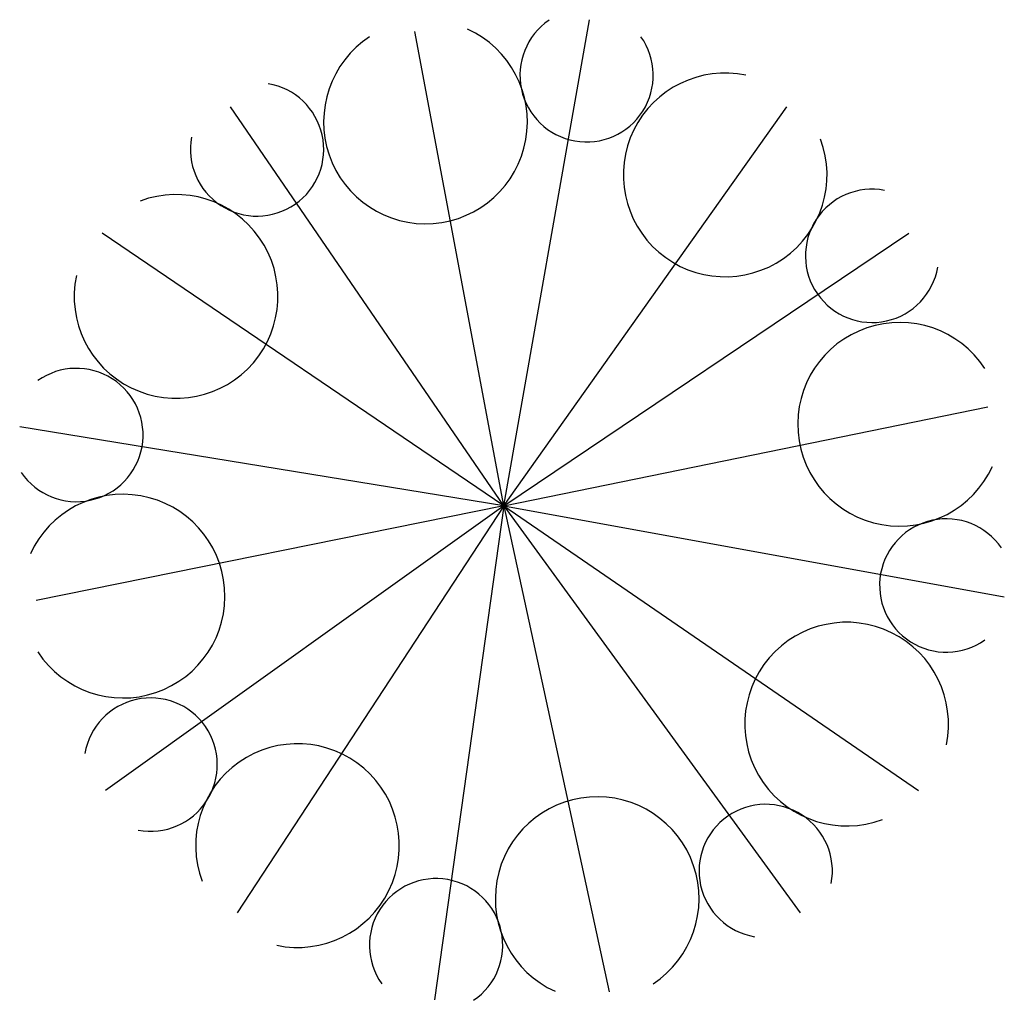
# Model space of a CAD drawing. Extents: x -0.59 to 0.61, y -0.6 to 0.59.
import ezdxf

# ---------------------------------------------------------------- set-up
doc = ezdxf.new("R2010")
doc.units = 0
doc.header["$MEASUREMENT"] = 0
doc.layers.add('JARDIN', color=76, linetype='CONTINUOUS')

msp = doc.modelspace()

# ---------------------------------------------------------------- linework, layer by layer
at = {"layer": 'JARDIN'}
for q in [(0.1039, 0.5898), (-0.1079, 0.5755), (-0.3317, 0.4843), (0.3437, 0.4843), (-0.4875, 0.3309), (0.4915, 0.3309), (0.5874, 0.1199), (-0.5874, 0.0959), (-0.5675, -0.1151), (-0.4835, -0.3453), (-0.3237, -0.4939), (-0.0839, -0.5994), (0.6074, -0.1103), (0.5035, -0.3453), (0.3597, -0.4939), (0.1279, -0.5898)]:
    msp.add_line((0, 0), q, dxfattribs=at)
for centre, radius, start, end in [((0.1005, 0.5224), 0.0809, 124.2617, 35.294), ((-0.095, 0.4658), 0.1236, 123.2544, 65.543), ((0.2687, 0.4015), 0.1236, 78.2544, 20.543), ((0.2687, 0.4015), 0.1236, 78.2544, 20.543), ((-0.2994, 0.4324), 0.0809, 169.2617, 80.294), ((0.447, 0.3033), 0.0809, 79.2617, 350.294), ((0.447, 0.3033), 0.0809, 79.2617, 350.294), ((-0.3977, 0.2541), 0.1236, 168.2544, 110.543), ((0.4804, 0.0989), 0.1236, 33.2544, 335.543), ((-0.5186, 0.0859), 0.0809, 214.2617, 125.294), ((-0.462, -0.1096), 0.1236, 213.2544, 155.543), ((0.537, -0.0967), 0.0809, 34.2617, 305.294), ((0.4161, -0.2649), 0.1236, 348.2544, 290.543), ((-0.4285, -0.314), 0.0809, 259.2617, 170.294), ((-0.2503, -0.4123), 0.1236, 258.2544, 200.543), ((0.1134, -0.4766), 0.1236, 303.2544, 245.543), ((0.3179, -0.4431), 0.0809, 349.2617, 260.294), ((-0.0821, -0.5332), 0.0809, 304.2617, 215.294)]:
    msp.add_arc(centre, radius, start, end, dxfattribs=at)

doc.saveas('drawing.dxf')
